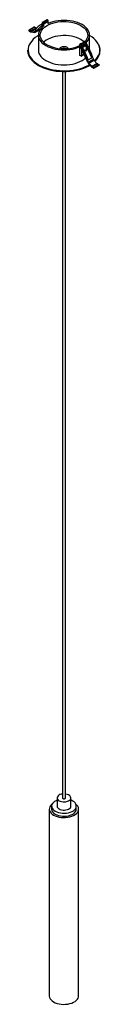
# Paper-space layout '_Isométrica' of a CAD drawing. Header units: millimetres. Extents: x -88 to -9, y -526 to 550.
import ezdxf

# ---------------------------------------------------------------- set-up
doc = ezdxf.new("R2010")
doc.units = ezdxf.units.MM

psp = doc.layouts.new('_Isométrica')

# ---------------------------------------------------------------- linework, layer by layer
at = {"color": 7, "linetype": 'Continuous', "lineweight": 25}
for p, q in [((-67.4, 550), (-72.4, 547.1)), ((-71.9, 547.1), (-66.9, 549.9)), ((-71.4, 546.8), (-66.5, 549.7)), ((-70.8, 546.8), (-66.5, 549.2)), ((-66.5, 549.2), (-68, 547.8)), ((-66.5, 549.7), (-66.9, 549.9)), ((-86.9, 538.3), (-86.9, 538.2)), ((-81.1, 541.8), (-86.8, 538.5)), ((-86.6, 538.5), (-80.9, 541.7)), ((-85.2, 537.7), (-86.6, 538.5)), ((-85.2, 537.7), (-79.5, 540.9)), ((-84.6, 537.5), (-79, 540.7)), ((-79.5, 540.9), (-80.9, 541.7)), ((-80.3, 536.4), (-74.7, 539.6)), ((-80.1, 536.5), (-71.8, 544.7)), ((-80.1, 536.5), (-74.5, 539.8)), ((-78.4, 540.7), (-79, 540.7)), ((-74.5, 539.8), (-72.6, 541.7)), ((-73.6, 542.7), (-72.6, 543.7)), ((-72.7, 543.1), (-73.6, 542.7)), ((-72.6, 545.4), (-73.1, 545.1)), ((-72.7, 543.1), (-72.9, 543.4)), ((-72.6, 546.7), (-72.6, 545.4)), ((-72.6, 543.8), (-72.6, 541.5)), ((-72, 545.7), (-72.4, 545.5)), ((-71.4, 546.8), (-71.9, 547.1)), ((-71.8, 544.7), (-71.5, 544.9)), ((-70.7, 545.6), (-65.8, 548.5)), ((-70.7, 543), (-70.7, 545.6)), ((-68, 547.8), (-70.5, 546.4)), ((-70.4, 545.8), (-66.1, 548.3)), ((-68, 547.2), (-68, 547.8)), ((-65.8, 545.9), (-65.8, 548.5)), ((-86.6, 537.7), (-85.2, 536.9)), ((-81.3, 537.1), (-84.6, 537.5)), ((-84.4, 536.6), (-81, 536.2)), ((-81.3, 537.1), (-80.1, 537.8)), ((-80.7, 537.3), (-80.3, 537.6)), ((-76.6, 533.1), (-76.6, 516.8)), ((-20.6, 516.8), (-20.6, 533.1)), ((-88.1, 516.6), (-88.1, 516.2)), ((-31.3, 511), (-31.3, 522.9)), ((-30.8, 523.5), (-31.1, 523.3)), ((-30.5, 521.7), (-30.9, 521.5)), ((-22.6, 503.3), (-30.9, 521)), ((-30.6, 523.3), (-25.7, 526.1)), ((-30.6, 523.6), (-26.3, 526)), ((-30.6, 523.3), (-30.2, 523)), ((-30.3, 521.2), (-30, 521.4)), ((-30.2, 523), (-25.2, 525.9)), ((-29.5, 521.8), (-24.5, 524.7)), ((-29.5, 521.8), (-29.5, 520.5)), ((-29.5, 518), (-29.5, 510.8)), ((-24.9, 523), (-29.1, 520.5)), ((-24.9, 521.6), (-28.5, 519.5)), ((-26.9, 516.7), (-26.3, 516.8)), ((-26.3, 516.8), (-26.8, 516.5)), ((-26.2, 526.2), (-26.5, 526)), ((-25.7, 526.1), (-25.2, 525.9)), ((-25.4, 522.7), (-23.5, 518.6)), ((-24.9, 521.6), (-24.9, 523)), ((-24.5, 524.7), (-24.5, 523.4)), ((-24.5, 520.8), (-24.5, 516.1)), ((-23.5, 518.6), (-24.4, 518.1)), ((-24.4, 518.1), (-23.8, 518.3)), ((-22.9, 518.8), (-23.8, 518.3)), ((-23.5, 518.6), (-22.9, 518.8)), ((-18.1, 508.4), (-22.9, 518.8)), ((-9.1, 516.2), (-9.1, 516.6)), ((-30.2, 510.4), (-31.3, 511)), ((-29.7, 510.3), (-26.7, 512.1)), ((-29.5, 510.8), (-26.8, 512.3)), ((-22.2, 506), (-18, 508.5)), ((-22, 503.5), (-16.4, 506.7)), ((-21.4, 502.6), (-15.8, 505.8)), ((-15.8, 505.8), (-12.5, 502.3)), ((-76.5, 500.5), (-77.7, 501.2)), ((-18.4, 498.5), (-21.7, 502)), ((-21.4, 502.6), (-18.1, 499.1)), ((-18.1, 499.1), (-12.5, 502.3)), ((-17.6, 498.7), (-11.9, 501.9)), ((-17.6, 498.7), (-16.2, 497.8)), ((-16.2, 497), (-17.6, 497.8)), ((-16.2, 497.8), (-10.5, 501.1)), ((-16, 497), (-10.3, 500.3)), ((-15.9, 497.3), (-10.2, 500.6)), ((-15.9, 497.2), (-10.2, 500.5)), ((-15.9, 497.3), (-15.9, 497.2)), ((-11.9, 501.9), (-10.5, 501.1)), ((-10.2, 500.6), (-10.2, 500.5)), ((-50.1, 493.3), (-50.1, -300.6)), ((-47.1, -300.6), (-47.1, 493.3)), ((-56.1, -300.6), (-56.1, -309.5)), ((-41, -309.5), (-41, -300.6)), ((-62.1, -309.5), (-62.1, -312.8)), ((-35.1, -312.8), (-35.1, -309.5)), ((-64.6, -312.8), (-64.6, -516.9)), ((-32.6, -516.9), (-32.6, -312.8))]:
    psp.add_line(p, q, dxfattribs=at)
at = {"color": 7, "linetype": 'Continuous', "lineweight": 25, "flags": 128}
for points in [[(-24.6, 524.8), (-23.3, 526.1), (-22.1, 527.8), (-21.3, 529.5), (-20.7, 531.3), (-20.6, 533.1), (-20.7, 534.9), (-21.3, 536.7), (-22.1, 538.5), (-23.3, 540.2), (-24.9, 541.7), (-26.7, 543.2), (-28.8, 544.6), (-31.1, 545.8), (-33.7, 546.8), (-36.4, 547.7), (-39.3, 548.4), (-42.3, 548.9), (-45.4, 549.2), (-48.6, 549.3), (-51.7, 549.2), (-54.8, 548.9), (-57.8, 548.4), (-60.7, 547.7), (-63.5, 546.8), (-66, 545.8), (-66.1, 545.8)], [(-70.4, 543.2), (-70.5, 543.2), (-72.3, 541.7), (-73.8, 540.2), (-75, 538.5), (-75.9, 536.7), (-76.4, 534.9), (-76.6, 533.1), (-76.4, 531.3), (-75.9, 529.5), (-75, 527.8), (-73.8, 526.1), (-72.3, 524.5), (-70.5, 523.1), (-68.4, 521.7)], [(-67, 522.5), (-69, 523.8), (-70.7, 525.3), (-72.1, 526.8), (-73.2, 528.4), (-74, 530.1), (-74.5, 531.8), (-74.6, 533.6), (-74.3, 535.3), (-73.7, 537), (-72.7, 538.7), (-71.5, 540.3), (-69.9, 541.7), (-68, 543.1), (-65.9, 544.3), (-63.5, 545.4), (-60.9, 546.3), (-58.2, 547.1), (-55.3, 547.6), (-52.3, 548), (-49.3, 548.1), (-46.3, 548.1), (-43.3, 547.8), (-40.4, 547.4), (-37.6, 546.7), (-34.9, 545.9), (-32.4, 544.9), (-30.2, 543.8), (-28.2, 542.4), (-26.4, 541), (-25, 539.5), (-23.9, 537.9), (-23.1, 536.2), (-22.7, 534.4), (-22.6, 532.7), (-22.8, 531), (-23.5, 529.3), (-24.4, 527.6), (-25.6, 526.1)], [(-72.6, 543), (-72.7, 542.9), (-72.9, 542.8), (-72.9, 542.9), (-72.7, 543.1)], [(-71.8, 544.7), (-71.8, 544.8), (-71.8, 544.9), (-71.8, 545.1), (-71.9, 545.3), (-72, 545.4), (-72.2, 545.5), (-72.3, 545.5), (-72.4, 545.5)], [(-67.5, 548.3), (-67.4, 548.4), (-67.2, 548.4), (-67.1, 548.3), (-67, 548.1), (-66.9, 548), (-66.8, 547.9)], [(-76.6, 532.7), (-77.6, 532), (-80, 530.4), (-82.1, 528.6), (-83.9, 526.7), (-85.3, 524.7), (-86.5, 522.7), (-87.3, 520.6), (-87.7, 518.4), (-87.8, 517.1)], [(-26.7, 525.8), (-28.2, 526.9), (-30.2, 528.2), (-32.4, 529.4), (-34.9, 530.4), (-37.6, 531.2), (-40.4, 531.9), (-43.3, 532.3), (-46.3, 532.6), (-49.3, 532.6), (-52.3, 532.5), (-55.3, 532.1), (-58.2, 531.6), (-60.9, 530.8), (-63.5, 529.9), (-65.9, 528.8), (-68, 527.6), (-69.9, 526.2), (-70.8, 525.4)], [(-9.5, 518.7), (-9.6, 519.5), (-10.2, 521.6), (-11.2, 523.7), (-12.5, 525.7), (-14.1, 527.7), (-16.1, 529.5), (-18.3, 531.2), (-20.6, 532.7)], [(-77.7, 501.2), (-79, 502.1), (-81.3, 503.8), (-83.2, 505.7), (-84.9, 507.6), (-86.2, 509.7), (-87.2, 511.8), (-87.8, 513.9), (-88.1, 516.1), (-88.1, 516.6)], [(-87.8, 517.1), (-87.8, 516.3), (-87.5, 514.1), (-86.9, 512), (-86, 509.9), (-84.6, 507.9), (-83, 505.9), (-81.1, 504.1), (-78.8, 502.4), (-76.3, 500.8)], [(-76.6, 516.8), (-76.4, 515), (-75.9, 513.2), (-75, 511.5), (-73.8, 509.8), (-72.3, 508.2), (-70.5, 506.7), (-68.4, 505.4)], [(-68.4, 521.7), (-66, 520.5), (-63.5, 519.5), (-60.7, 518.6), (-57.8, 517.9), (-54.8, 517.4), (-51.7, 517.1), (-48.6, 517), (-45.4, 517.1), (-42.3, 517.4), (-39.3, 517.9), (-36.4, 518.6), (-33.7, 519.5), (-31.3, 520.4)], [(-43.7, 518.4), (-43.9, 518.7), (-44.6, 519.4), (-45.5, 519.9), (-46.7, 520.3), (-48.1, 520.5), (-49.4, 520.5), (-50.7, 520.2), (-51.9, 519.8), (-52.7, 519.2), (-53.3, 518.5), (-53.4, 518.4)], [(-30.9, 521), (-31, 521.2), (-31, 521.4), (-30.9, 521.5), (-30.8, 521.6), (-30.7, 521.6), (-30.6, 521.5), (-30.4, 521.4), (-30.3, 521.2)], [(-23.8, 518.3), (-23.6, 517.6), (-23.6, 516.9), (-23.9, 516.4), (-24.3, 516), (-24.8, 515.8), (-25.4, 515.9), (-25.9, 516.3), (-26.3, 516.8)], [(-15, 505), (-13.3, 506.9), (-11.8, 508.9), (-10.7, 510.9), (-9.9, 513), (-9.4, 515.2), (-9.3, 517.3), (-9.5, 518.7)], [(-88.1, 516.2), (-88.1, 515.7), (-87.8, 513.5), (-87.2, 511.3), (-86.2, 509.3), (-84.9, 507.2), (-83.2, 505.3), (-81.3, 503.4), (-79, 501.7), (-76.5, 500.1)], [(-68.4, 505.4), (-66, 504.2), (-63.5, 503.1), (-60.7, 502.2), (-57.8, 501.5), (-54.8, 501), (-51.7, 500.7), (-48.6, 500.6), (-45.4, 500.7), (-42.3, 501), (-39.3, 501.5), (-36.4, 502.2), (-33.7, 503.1), (-31.1, 504.2), (-28.8, 505.4), (-26.7, 506.7), (-24.9, 508.2)], [(-73.1, 498.7), (-73.7, 499), (-76.5, 500.5)], [(-76.5, 500.1), (-73.7, 498.6), (-70.7, 497.3), (-67.5, 496.2), (-64.1, 495.2), (-60.6, 494.5), (-57, 493.9), (-53.3, 493.6), (-49.5, 493.4), (-45.7, 493.4), (-42, 493.7), (-38.3, 494.2), (-34.8, 494.8), (-31.3, 495.7), (-28, 496.7), (-24.9, 497.9), (-22, 499.3), (-20.2, 500.3)], [(-76.3, 500.8), (-73.6, 499.3), (-70.6, 498), (-67.4, 496.9), (-64, 496), (-60.5, 495.2), (-56.9, 494.7), (-53.2, 494.3), (-49.5, 494.2), (-45.8, 494.2), (-42.1, 494.5), (-38.4, 494.9), (-34.9, 495.6), (-31.4, 496.4), (-28.1, 497.5), (-25, 498.7), (-22.2, 500), (-20.7, 500.9)], [(-20.7, 500), (-22.2, 499.2), (-25, 497.9), (-28.1, 496.6), (-31.4, 495.6), (-34.9, 494.8), (-38.4, 494.1), (-42.1, 493.6), (-45.8, 493.4), (-49.5, 493.3), (-53.2, 493.5), (-56.9, 493.8), (-60.5, 494.4), (-64, 495.2), (-67.4, 496.1), (-70.6, 497.2), (-73.6, 498.5), (-76.3, 500)], [(-20.4, 500.6), (-22, 499.7), (-24.9, 498.3), (-28, 497.1), (-31.3, 496.1), (-34.8, 495.2), (-38.3, 494.6), (-42, 494.1), (-45.7, 493.9), (-49.5, 493.8), (-53.3, 494), (-57, 494.3), (-60.6, 494.9), (-64.1, 495.6), (-67.5, 496.6), (-70.7, 497.7), (-73.1, 498.7)], [(-50.1, -296.3), (-51.5, -296.6), (-53, -297), (-54.2, -297.6), (-55.1, -298.4), (-55.8, -299.3), (-56.1, -300.2), (-56, -301.1), (-55.6, -302.1), (-54.9, -302.9), (-53.9, -303.6)], [(-53.9, -303.6), (-52.6, -304.2), (-51.2, -304.6), (-49.6, -304.9), (-48, -304.9), (-46.4, -304.7), (-44.9, -304.3), (-43.5, -303.8), (-42.4, -303.1), (-41.6, -302.3), (-41.2, -301.4), (-41, -300.4), (-41.3, -299.5), (-41.8, -298.6), (-42.7, -297.8), (-43.8, -297.2), (-45.2, -296.7), (-46.7, -296.3), (-47.1, -296.3)], [(-50.1, -300), (-50.2, -300.2), (-50.3, -300.6), (-50.2, -300.9), (-49.8, -301.3)], [(-50.1, -300.6), (-50, -300.9), (-49.6, -301.2)], [(-49.8, -301.3), (-49.2, -301.5), (-48.6, -301.6), (-47.9, -301.5), (-47.3, -301.3), (-46.9, -300.9), (-46.8, -300.6), (-46.9, -300.2), (-47.1, -300)], [(-49.6, -301.2), (-49.1, -301.4), (-48.6, -301.4), (-48, -301.4), (-47.5, -301.2), (-47.2, -300.9), (-47.1, -300.6)], [(-61.6, -307.4), (-62.1, -307.9), (-63.2, -309.1), (-64, -310.4), (-64.5, -311.8), (-64.6, -313.1), (-64.3, -314.5), (-63.7, -315.8), (-62.7, -317.1), (-61.4, -318.3), (-59.9, -319.3)], [(-56.1, -303.1), (-57.3, -303.6), (-58.9, -304.5), (-60.2, -305.5), (-61.1, -306.7), (-61.8, -307.9), (-62.1, -309.2), (-62, -310.5), (-61.5, -311.8), (-60.7, -313), (-59.6, -314.1), (-58.1, -315)], [(-59.9, -319.3), (-58.1, -320.2), (-56, -321), (-53.9, -321.5), (-51.5, -321.9), (-49.2, -322), (-46.8, -322), (-44.4, -321.7), (-42.2, -321.3), (-40.1, -320.6), (-38.1, -319.8), (-36.4, -318.8), (-35, -317.7), (-33.9, -316.5), (-33.1, -315.2), (-32.7, -313.8), (-32.6, -312.5), (-32.8, -311.1), (-33.5, -309.7), (-34.4, -308.5), (-35.6, -307.4)], [(-58.1, -315), (-56.4, -315.9), (-54.5, -316.5), (-52.4, -317), (-50.2, -317.3), (-48, -317.3), (-45.8, -317.2), (-43.7, -316.8), (-41.7, -316.2), (-39.8, -315.5), (-38.3, -314.6), (-37, -313.5), (-36, -312.4), (-35.4, -311.1), (-35.1, -309.9), (-35.2, -308.6), (-35.6, -307.3), (-36.4, -306.1), (-37.6, -305), (-39, -304), (-40.7, -303.2), (-41, -303.1)], [(-53.9, -312.6), (-52.6, -313.2), (-51.2, -313.6), (-49.6, -313.8), (-48, -313.9), (-46.4, -313.7), (-44.9, -313.3), (-43.5, -312.8), (-42.4, -312.1), (-41.6, -311.3), (-41.2, -310.4), (-41, -309.5)], [(-58.1, -318.3), (-56.4, -319.1), (-54.5, -319.8), (-52.4, -320.3), (-50.2, -320.5), (-48, -320.6), (-45.8, -320.4), (-43.7, -320.1), (-41.7, -319.5), (-39.8, -318.7), (-38.3, -317.8), (-37, -316.8), (-36, -315.6), (-35.4, -314.4), (-35.1, -313.1), (-35.1, -312.8)], [(-64.6, -516.9), (-64.6, -517.3), (-64.3, -518.7), (-63.7, -520), (-62.7, -521.2), (-61.4, -522.4), (-59.9, -523.5)], [(-59.9, -523.5), (-58.1, -524.4), (-56, -525.1), (-53.9, -525.7), (-51.5, -526), (-49.2, -526.2), (-46.8, -526.1), (-44.4, -525.9), (-42.2, -525.4), (-40.1, -524.8), (-38.1, -523.9), (-36.4, -523), (-35, -521.8), (-33.9, -520.6), (-33.1, -519.3), (-32.7, -518), (-32.6, -516.9)]]:
    psp.add_lwpolyline(points, dxfattribs=at)
at = {"color": 7, "linetype": 'Continuous', "lineweight": 25}
for centre, radius, start, end in [((-67.2, 549.5), 0.503, 54.3824, 114.3071), ((-67.3, 548.4), 1.54, 2.6055, 57.3945), ((-67.7, 548.2), 1.57, 3.6872, 42.8737), ((-86.7, 538.3), 0.175, 50.7967, 189.214), ((-86.3, 538.2), 0.615, 182.6055, 237.3945), ((-81, 541.6), 0.201, 54.3824, 114.3071), ((-78.8, 542.1), 1.38, 238.7927, 262.5931), ((-75.2, 540.5), 1.02, 300.0335, 314.5994), ((-72.1, 546.7), 0.437, 50.7967, 189.214), ((-72.3, 545.5), 1.54, 2.6055, 57.3945), ((-71.9, 545.7), 1.57, 3.6872, 42.8737), ((-84.5, 538.8), 1.38, 238.7927, 262.5931), ((-84.1, 538.6), 2.06, 238.7927, 262.5931), ((-81.2, 537.8), 0.724, 261.9222, 313.5997), ((-80.9, 537.3), 1.09, 261.9222, 313.5997), ((-48.5, 558.2), 40.2, 242.6686, 295.3209), ((-48.6, 511.1), 7.75, 66.129, 113.871), ((-30.9, 522.9), 0.437, 50.7967, 189.214), ((-30.6, 523.2), 0.368, 85.678, 119.3556), ((-31, 521.7), 1.54, 2.6055, 57.3945), ((-26.3, 525.7), 0.362, 85.8783, 154.1163), ((-26, 525.7), 0.503, 54.3824, 114.3071), ((-26.1, 524.6), 1.54, 2.6055, 57.3945), ((-25.9, 517.3), 1.81, 306.3692, 28.9436), ((-23.6, 516.8), 14.5, 327.2716, 359.3111), ((-23, 516.5), 13.9, 0.309, 25.2701), ((-29.9, 510.7), 0.437, 230.7967, 9.214), ((-13.3, 508.1), 3.36, 204.9681, 223.3079), ((-28.9, 519.9), 20.7, 313.0385, 327.9828), ((-25.5, 516.9), 16.4, 311.5656, 357.6529), ((-18, 505.4), 5.04, 204.9681, 223.3079), ((-19, 504.9), 3.36, 204.9681, 223.3079), ((-15.7, 501), 3.64, 223.0668, 239.3179), ((-16.3, 500.7), 2.43, 223.0668, 239.3179), ((-16.5, 497.3), 0.615, 2.6055, 57.3945), ((-16.1, 497.2), 0.175, 230.7967, 9.214), ((-10.7, 504), 2.43, 223.0668, 239.3179), ((-10.9, 500.6), 0.615, 2.6055, 57.3945), ((-10.4, 500.4), 0.192, 304.0564, 7.2558), ((-52.4, -309.2), 3.73, 185.1303, 246.1899), ((-55.3, -312.1), 6.84, 185.932, 245.3881)]:
    psp.add_arc(centre, radius, start, end, dxfattribs=at)
for points, knots in [([(-72.4, 545.5), (-73.3, 545), (-74.8, 544.1), (-76.7, 542.6), (-78.1, 541.1), (-79, 539.9), (-79.6, 538.8), (-80, 538.1), (-80.2, 537.6), (-80.4, 537.3), (-80.6, 537.3), (-80.7, 537.3)], [0, 0, 0, 0, 0.25988, 0.468072, 0.63192, 0.758213, 0.852961, 0.921245, 0.954322, 0.979443, 1, 1, 1, 1]), ([(-30.3, 521.2), (-29.5, 519.7), (-27.9, 517), (-26, 513.3), (-24.7, 510.3), (-23.7, 508), (-23.1, 506.2), (-22.8, 505), (-22.5, 504.3), (-22.3, 503.8), (-22.1, 503.6), (-22, 503.5)], [0, 0, 0, 0, 0.25988, 0.468072, 0.63192, 0.758213, 0.852961, 0.921245, 0.954322, 0.979443, 1, 1, 1, 1]), ([(-29.2, 520.7), (-28.1, 518.9), (-26.5, 516.1), (-24.6, 512.1), (-23.2, 509), (-22.6, 507), (-22.2, 506)], [0, 0, 0, 0, 0.371993, 0.592097, 0.812004, 1, 1, 1, 1]), ([(-24.9, 523.2), (-23.9, 521.4), (-22.3, 518.6), (-20.3, 514.6), (-19, 511.5), (-18.3, 509.4), (-18, 508.5)], [0, 0, 0, 0, 0.371993, 0.592097, 0.812004, 1, 1, 1, 1]), ([(-24.5, 524.2), (-23.7, 522.8), (-22.2, 520.2), (-20.4, 516.6), (-19, 513.6), (-18.1, 511.2), (-17.5, 509.5), (-17.1, 508.3), (-16.9, 507.5), (-16.7, 507.1), (-16.5, 506.8), (-16.4, 506.7)], [0, 0, 0, 0, 0.248236, 0.459703, 0.626129, 0.754409, 0.850648, 0.920006, 0.953603, 0.97912, 1, 1, 1, 1])]:
    psp.add_open_spline(points, degree=3, knots=knots, dxfattribs=at)

doc.saveas('drawing.dxf')
